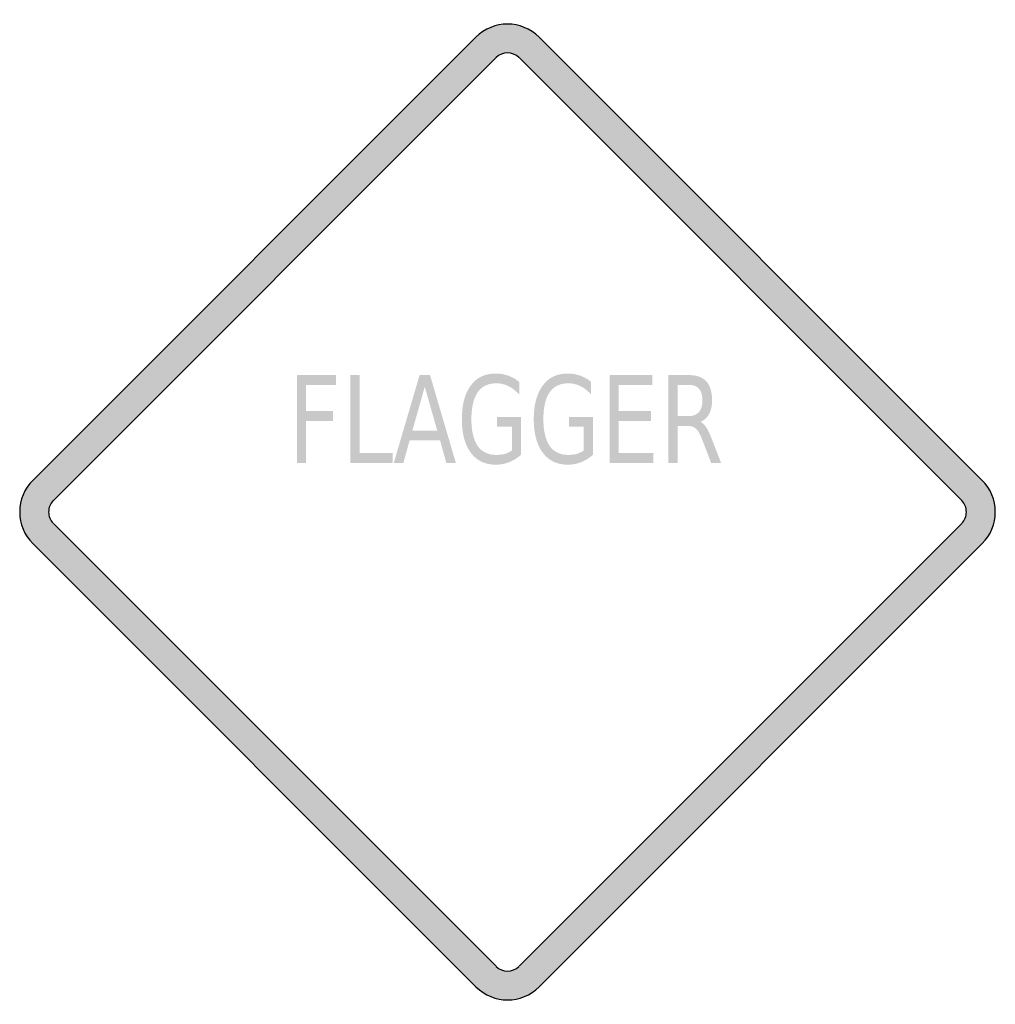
# Model space of a CAD drawing. Header units: inches. Extents: x -0.5 to 0.5, y -0.5 to 0.5.
import ezdxf

# ---------------------------------------------------------------- set-up
doc = ezdxf.new("R2010")
doc.units = ezdxf.units.IN
doc.header["$MEASUREMENT"] = 0

msp = doc.modelspace()

# ---------------------------------------------------------------- hatches: boundary and pattern name
h = msp.add_hatch(color=7)
h.paths.add_polyline_path([(0.0323, 0.4867), (0.4865, 0.0323), (0.4905, 0.0278), (0.4939, 0.0228), (0.4965, 0.0175), (0.4984, 0.012), (0.4995, 0.006), (0.5, 0), (0.4995, -0.006), (0.4984, -0.0118), (0.4965, -0.0175), (0.4939, -0.0228), (0.4905, -0.0278), (0.4865, -0.0323), (0.0323, -0.4867), (0.0278, -0.4907), (0.0227, -0.494), (0.0173, -0.4967), (0.0117, -0.4985), (0.006, -0.4997), (0.0002, -0.5), (-0.0057, -0.4997), (-0.0115, -0.4985), (-0.0172, -0.4967), (-0.0225, -0.494), (-0.0275, -0.4907), (-0.0323, -0.4867), (-0.4867, -0.0323), (-0.4905, -0.0278), (-0.4939, -0.0228), (-0.4965, -0.0175), (-0.4984, -0.0118), (-0.4995, -0.006), (-0.5, 0), (-0.4995, 0.006), (-0.4984, 0.012), (-0.4965, 0.0175), (-0.4939, 0.0228), (-0.4905, 0.0278), (-0.4867, 0.0323), (-0.0323, 0.4867), (-0.0277, 0.4907), (-0.0227, 0.494), (-0.0172, 0.4967), (-0.0117, 0.4985), (-0.0058, 0.4997), (0, 0.5), (0.0058, 0.4997), (0.0117, 0.4985), (0.0172, 0.4967), (0.0227, 0.494), (0.0277, 0.4907), (0.0323, 0.4867)])
h.paths.add_polyline_path([(0.0117, 0.4657), (0.4655, 0.0117), (0.467, 0.0102), (0.4682, 0.0083), (0.4692, 0.0063), (0.4699, 0.0043), (0.4704, 0.0022), (0.4704, 0), (0.4704, -0.0022), (0.4699, -0.0042), (0.4692, -0.0063), (0.4682, -0.0082), (0.467, -0.01), (0.4655, -0.0117), (0.0117, -0.4655), (0.0082, -0.4682), (0.0042, -0.4699), (0, -0.4704), (-0.0042, -0.4699), (-0.0082, -0.4682), (-0.0117, -0.4655), (-0.4655, -0.0117), (-0.467, -0.01), (-0.4682, -0.0082), (-0.4692, -0.0063), (-0.4699, -0.0042), (-0.4704, -0.0022), (-0.4704, 0), (-0.4704, 0.0022), (-0.4699, 0.0043), (-0.4692, 0.0063), (-0.4682, 0.0083), (-0.467, 0.0102), (-0.4655, 0.0117), (-0.0117, 0.4655), (-0.0082, 0.4684), (-0.0042, 0.4699), (0, 0.4705), (0.0042, 0.4699), (0.0082, 0.4684), (0.0117, 0.4657)], flags=0)
h = msp.add_hatch(color=7)
edge = h.paths.add_edge_path()
edge.add_line((0.0045, 0.0631), (0.0045, 0.0873))
edge.add_line((0.0045, 0.0873), (-0.0109, 0.0873))
edge.add_line((-0.0109, 0.0873), (-0.0109, 0.0973))
edge.add_line((-0.0109, 0.0973), (0.0138, 0.0973))
edge.add_line((0.0138, 0.0973), (0.0138, 0.0586))
edge.add_spline(control_points=[(0.0138, 0.0586), (0.0101, 0.0553), (0.0061, 0.0528), (0.0018, 0.0511), (-0.0026, 0.0493), (-0.0073, 0.0485), (-0.0122, 0.0485), (-0.0231, 0.0485), (-0.0316, 0.0526), (-0.0377, 0.0608), (-0.0438, 0.069), (-0.0468, 0.0805), (-0.0468, 0.0952), (-0.0468, 0.1099), (-0.0438, 0.1213), (-0.0377, 0.1296), (-0.0316, 0.1378), (-0.0231, 0.1419), (-0.0122, 0.1419), (-0.0077, 0.1419), (-0.0034, 0.1412), (0.0007, 0.1397), (0.0047, 0.1383), (0.0085, 0.1362), (0.012, 0.1333)], knot_values=[0, 0, 0, 0, 1, 1, 1, 2, 2, 2, 3, 3, 3, 4, 4, 4, 5, 5, 5, 6, 6, 6, 7, 7, 7, 8, 8, 8, 8], degree=3, periodic=0)
edge.add_line((0.012, 0.1333), (0.012, 0.1204))
edge.add_spline(control_points=[(0.012, 0.1204), (0.0085, 0.1242), (0.0048, 0.1271), (0.0009, 0.129), (-0.003, 0.1309), (-0.0071, 0.1319), (-0.0115, 0.1319), (-0.0199, 0.1319), (-0.0263, 0.1288), (-0.0306, 0.1227), (-0.0348, 0.1165), (-0.037, 0.1073), (-0.037, 0.0952), (-0.037, 0.083), (-0.0348, 0.0739), (-0.0306, 0.0677), (-0.0263, 0.0616), (-0.0199, 0.0585), (-0.0115, 0.0585), (-0.0081, 0.0585), (-0.0051, 0.0589), (-0.0025, 0.0596), (0.0001, 0.0604), (0.0024, 0.0615), (0.0045, 0.0631)], knot_values=[0, 0, 0, 0, 1, 1, 1, 2, 2, 2, 3, 3, 3, 4, 4, 4, 5, 5, 5, 6, 6, 6, 7, 7, 7, 8, 8, 8, 8], degree=3, periodic=0)
h = msp.add_hatch(color=7)
edge = h.paths.add_edge_path()
edge.add_line((0.0782, 0.0631), (0.0782, 0.0873))
edge.add_line((0.0782, 0.0873), (0.0629, 0.0873))
edge.add_line((0.0629, 0.0873), (0.0629, 0.0973))
edge.add_line((0.0629, 0.0973), (0.0875, 0.0973))
edge.add_line((0.0875, 0.0973), (0.0875, 0.0586))
edge.add_spline(control_points=[(0.0875, 0.0586), (0.0839, 0.0553), (0.0799, 0.0528), (0.0756, 0.0511), (0.0712, 0.0493), (0.0665, 0.0485), (0.0616, 0.0485), (0.0507, 0.0485), (0.0422, 0.0526), (0.0361, 0.0608), (0.03, 0.069), (0.0269, 0.0805), (0.0269, 0.0952), (0.0269, 0.1099), (0.03, 0.1213), (0.0361, 0.1296), (0.0422, 0.1378), (0.0507, 0.1419), (0.0616, 0.1419), (0.0661, 0.1419), (0.0704, 0.1412), (0.0745, 0.1397), (0.0785, 0.1383), (0.0823, 0.1362), (0.0857, 0.1333)], knot_values=[0, 0, 0, 0, 1, 1, 1, 2, 2, 2, 3, 3, 3, 4, 4, 4, 5, 5, 5, 6, 6, 6, 7, 7, 7, 8, 8, 8, 8], degree=3, periodic=0)
edge.add_line((0.0857, 0.1333), (0.0857, 0.1204))
edge.add_spline(control_points=[(0.0857, 0.1204), (0.0823, 0.1242), (0.0786, 0.1271), (0.0747, 0.129), (0.0707, 0.1309), (0.0666, 0.1319), (0.0623, 0.1319), (0.0539, 0.1319), (0.0475, 0.1288), (0.0432, 0.1227), (0.0389, 0.1165), (0.0368, 0.1073), (0.0368, 0.0952), (0.0368, 0.083), (0.0389, 0.0739), (0.0432, 0.0677), (0.0475, 0.0616), (0.0539, 0.0585), (0.0623, 0.0585), (0.0657, 0.0585), (0.0686, 0.0589), (0.0712, 0.0596), (0.0738, 0.0604), (0.0762, 0.0615), (0.0782, 0.0631)], knot_values=[0, 0, 0, 0, 1, 1, 1, 2, 2, 2, 3, 3, 3, 4, 4, 4, 5, 5, 5, 6, 6, 6, 7, 7, 7, 8, 8, 8, 8], degree=3, periodic=0)
for points in [[(-0.2158, 0.1403), (-0.1759, 0.1403), (-0.1759, 0.13), (-0.2064, 0.13), (-0.2064, 0.1035), (-0.1788, 0.1035), (-0.1788, 0.0932), (-0.2064, 0.0932), (-0.2064, 0.0502), (-0.2158, 0.0502), (-0.2158, 0.1403)], [(-0.161, 0.1403), (-0.1516, 0.1403), (-0.1516, 0.0605), (-0.1178, 0.0605), (-0.1178, 0.0502), (-0.161, 0.0502), (-0.161, 0.1403)], [(0.1047, 0.1403), (0.1486, 0.1403), (0.1486, 0.13), (0.1141, 0.13), (0.1141, 0.1034), (0.1472, 0.1034), (0.1472, 0.0931), (0.1141, 0.0931), (0.1141, 0.0605), (0.1495, 0.0605), (0.1495, 0.0502), (0.1047, 0.0502), (0.1047, 0.1403)]]:
    msp.add_hatch(color=7).paths.add_polyline_path(points)
h = msp.add_hatch(color=7)
h.paths.add_polyline_path([(-0.0901, 0.1403), (-0.0794, 0.1403), (-0.0529, 0.0502), (-0.0627, 0.0502), (-0.0691, 0.0733), (-0.1004, 0.0733), (-0.1067, 0.0502), (-0.1166, 0.0502), (-0.0901, 0.1403)])
h.paths.add_polyline_path([(-0.0848, 0.1283), (-0.0975, 0.0835), (-0.072, 0.0835), (-0.0848, 0.1283)], flags=0)
h = msp.add_hatch(color=7)
edge = h.paths.add_edge_path()
edge.add_spline(control_points=[(0.1978, 0.0925), (0.1998, 0.0916), (0.2018, 0.0897), (0.2037, 0.0868), (0.2056, 0.0839), (0.2075, 0.0799), (0.2094, 0.0748)], knot_values=[0, 0, 0, 0, 1, 1, 1, 2, 2, 2, 2], degree=3, periodic=0)
edge.add_line((0.2094, 0.0748), (0.219, 0.0502))
edge.add_line((0.219, 0.0502), (0.2088, 0.0502))
edge.add_line((0.2088, 0.0502), (0.1999, 0.0733))
edge.add_spline(control_points=[(0.1999, 0.0733), (0.1977, 0.0794), (0.1954, 0.0834), (0.1933, 0.0853), (0.1911, 0.0873), (0.1882, 0.0883), (0.1845, 0.0883)], knot_values=[0, 0, 0, 0, 1, 1, 1, 2, 2, 2, 2], degree=3, periodic=0)
edge.add_line((0.1845, 0.0883), (0.1743, 0.0883))
edge.add_line((0.1743, 0.0883), (0.1743, 0.0502))
edge.add_line((0.1743, 0.0502), (0.1649, 0.0502))
edge.add_line((0.1649, 0.0502), (0.1649, 0.1403))
edge.add_line((0.1649, 0.1403), (0.186, 0.1403))
edge.add_spline(control_points=[(0.186, 0.1403), (0.194, 0.1403), (0.1999, 0.1381), (0.2038, 0.1338), (0.2077, 0.1295), (0.2097, 0.123), (0.2097, 0.1143), (0.2097, 0.1087), (0.2086, 0.104), (0.2066, 0.1002), (0.2046, 0.0965), (0.2017, 0.0939), (0.1978, 0.0925)], knot_values=[0, 0, 0, 0, 1, 1, 1, 2, 2, 2, 3, 3, 3, 4, 4, 4, 4], degree=3, periodic=0)
edge = h.paths.add_edge_path(flags=0)
edge.add_line((0.1743, 0.1303), (0.1743, 0.0983))
edge.add_line((0.1743, 0.0983), (0.186, 0.0983))
edge.add_spline(control_points=[(0.186, 0.0983), (0.1906, 0.0983), (0.194, 0.0997), (0.1963, 0.1024), (0.1986, 0.1051), (0.1998, 0.1091), (0.1998, 0.1143), (0.1998, 0.1196), (0.1986, 0.1236), (0.1963, 0.1263), (0.194, 0.1289), (0.1906, 0.1303), (0.186, 0.1303)], knot_values=[0, 0, 0, 0, 1, 1, 1, 2, 2, 2, 3, 3, 3, 4, 4, 4, 4], degree=3, periodic=0)
edge.add_line((0.186, 0.1303), (0.1743, 0.1303))

# ---------------------------------------------------------------- linework, layer by layer
at = {"color": 7}
for p, q in [((-0.4867, 0.0323), (-0.0323, 0.4867)), ((0.0323, 0.4867), (0.4867, 0.0323)), ((-0.4655, 0.0118), (-0.0117, 0.4656)), ((0.0118, 0.4656), (0.4656, 0.0118)), ((-0.0117, -0.4655), (-0.4655, -0.0117)), ((0.4656, -0.0117), (0.0118, -0.4655)), ((-0.0323, -0.4866), (-0.4867, -0.0323)), ((0.4867, -0.0323), (0.0323, -0.4866))]:
    msp.add_line(p, q, dxfattribs=at)
for points in [[(0.0324, 0.4866), (0.0145, 0.5045), (-0.0145, 0.5045), (-0.0324, 0.4866)], [(0.0117, 0.4656), (0.0052, 0.4721), (-0.0052, 0.4721), (-0.0117, 0.4656)], [(-0.0117, -0.4656), (-0.0052, -0.472), (0.0052, -0.472), (0.0117, -0.4656)], [(-0.0323, -0.4866), (-0.0144, -0.5045), (0.0146, -0.5045), (0.0325, -0.4866)]]:
    msp.add_open_spline(points, degree=3, dxfattribs=at)
for points in [[(-0.4866, 0.0324), (-0.4952, 0.0238), (-0.5, 0.0122), (-0.5, 0), (-0.5, -0.0121), (-0.4952, -0.0238), (-0.4866, -0.0323)], [(0.4866, -0.0323), (0.4952, -0.0238), (0.5, -0.0121), (0.5, 0), (0.5, 0.0122), (0.4952, 0.0238), (0.4866, 0.0324)], [(-0.4656, 0.0117), (-0.4687, 0.0086), (-0.4704, 0.0044), (-0.4704, 0), (-0.4704, -0.0043), (-0.4687, -0.0085), (-0.4656, -0.0116)], [(0.4656, -0.0116), (0.4687, -0.0085), (0.4704, -0.0043), (0.4704, 0), (0.4704, 0.0044), (0.4687, 0.0086), (0.4656, 0.0117)]]:
    msp.add_open_spline(points, degree=3, knots=[0, 0, 0, 0, 1, 1, 1, 2, 2, 2, 2], dxfattribs=at)

doc.saveas('drawing.dxf')
